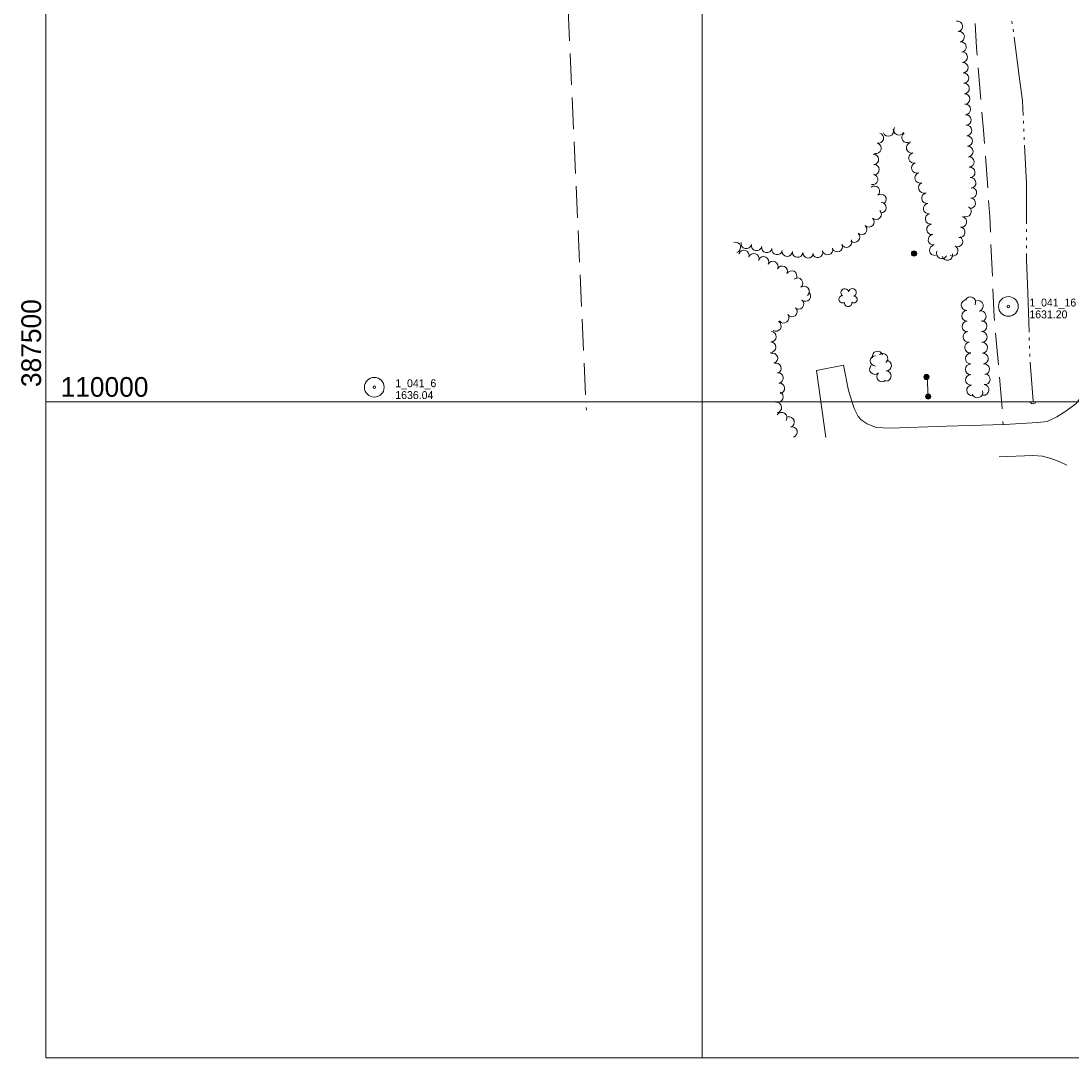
# Model space of a CAD drawing. Header units: feet. Extents: x 387481 to 389851, y 109500 to 111000.
# Tile 1 of 6: x 387481 to 388281, y 109500 to 110290. Entities that reach past the tile are written whole.
import ezdxf

# ---------------------------------------------------------------- set-up
doc = ezdxf.new("R2010")
doc.units = ezdxf.units.FT
doc.header["$MEASUREMENT"] = 0
doc.linetypes.add('DGN Style 3', pattern=[33.766726, 24.11909, -9.647636])
doc.linetypes.add('DGN Style 6', pattern=[45.874509, 0.024119, -9.647636, 16.883363, -9.647636, 0.024119, -9.647636])
for name, color, linetype, lineweight in [('E_DWY', 73, 'DGN Style 3', 0), ('E_LAND_Vegetation', 21, 'Continuous', 0), ('E_MAP_GridLines', 251, 'Continuous', 0), ('E_MAP_Limits', 21, 'DGN Style 3', 0), ('E_MAP_PassPoints', 40, 'Continuous', 0), ('E_MISCPROP', 40, 'Continuous', 0), ('E_MISCPROP_Railing', 40, 'Continuous', 0), ('E_RDWY', 40, 'Continuous', 13), ('E_WTR', 251, 'DGN Style 6', 0)]:
    doc.layers.add(name, color=color, linetype=linetype, lineweight=lineweight)
doc.styles.add('Style-IGR_FONT_0', font='IGR_FONT_0.shx')

# ---------------------------------------------------------------- blocks, each defined once
blk = doc.blocks.new('PP')
at = {"layer": 'E_MAP_PassPoints', "color": 40, "linetype": 'Continuous', "lineweight": 0}
for radius in [7.5, 0.96]:
    blk.add_circle((0, 0), radius, dxfattribs=at)
blk = doc.blocks.new('POLE')
at = {"layer": 'E_MISCPROP', "color": 20, "linetype": 'Continuous', "lineweight": 0}
for centre, radius in [((-0.01, 0.02), 2.02), ((-0.01, 0.03), 1.52), ((0, -0.01), 1.01), ((0, 0), 0.502)]:
    blk.add_circle(centre, radius, dxfattribs=at)
blk = doc.blocks.new('CULVRT_7')
at = {"layer": 'E_MISCPROP_Railing', "color": 40, "linetype": 'Continuous', "lineweight": 0}
blk.add_arc((10, 7.5), 12.5, 216.8795, 323.1191, dxfattribs=at)
blk = doc.blocks.new('TREE')
at = {"layer": 'E_LAND_Vegetation', "color": 93, "linetype": 'Continuous', "lineweight": 0}
for centre, radius, start, end in [((-4.47, 0.2), 2.78, 78.07151, 279.08255), ((-1.47, 4.28), 2.78, 1.3945, 209.16749), ((3.57, 2.42), 2.97, 278.4236, 139.65748), ((-2.01, -4.2), 2.61, 140.77965, 358.71226), ((3.46, -3.43), 2.97, 196.07442, 79.04769)]:
    blk.add_arc(centre, radius, start, end, dxfattribs=at)

msp = doc.modelspace()

# ---------------------------------------------------------------- linework, layer by layer
at = {"layer": 'E_DWY', "color": 51, "linetype": 'DGN Style 3', "lineweight": 0, "flags": 128}
msp.add_lwpolyline([(388171.43, 110623.63), (388172.29, 110613.27), (388176.84, 110556.39), (388188.01, 110463.14), (388198.63, 110364.83), (388204.65, 110320.18), (388207.19, 110301.37), (388208.96, 110269.57), (388214.29, 110206.76), (388219.08, 110141.12), (388222.42, 110064.69), (388228.05, 110001), (388228.91, 109991.26), (388229.21, 109982.6)], dxfattribs=at)
at = {"layer": 'E_LAND_Vegetation', "color": 93, "linetype": 'Continuous', "lineweight": 0}
for centre, radius, start, end in [((388194.44, 110285.99), 4, 279.7237, 99.70838), ((388195.79, 110278.1), 4, 279.7237, 99.70838), ((388197.14, 110270.22), 4, 279.7237, 99.70838), ((388198.08, 110262.52), 4, 273.39068, 93.37536), ((388198.56, 110254.53), 4, 273.39068, 93.37536), ((388199.03, 110246.55), 4, 273.39068, 93.37536), ((388199.5, 110238.56), 4, 273.39068, 93.37536), ((388199.97, 110230.58), 4, 273.39068, 93.37536), ((388200.44, 110222.59), 4, 273.39068, 93.37536), ((388200.92, 110214.61), 4, 273.39068, 93.37536), ((388141.82, 110206.21), 4, 201.79066, 21.77534), ((388149.93, 110207.03), 4, 152.5295, 332.51418), ((388201.39, 110206.62), 4, 273.39068, 93.37536), ((388134.27, 110200.81), 4, 255.99063, 75.97531), ((388156.12, 110201.28), 4, 124.58823, 304.57291), ((388201.86, 110198.64), 4, 273.39068, 93.37536), ((388132.34, 110193.05), 4, 255.99063, 75.97531), ((388159.62, 110193.38), 4, 103.14625, 283.13092), ((388202.44, 110190.6), 4, 275.03356, 95.01824), ((388130.43, 110184.66), 4, 273.13576, 93.12043), ((388161.44, 110185.59), 4, 103.14625, 283.13092), ((388203.14, 110182.63), 4, 275.03356, 95.01824), ((388130.87, 110176.67), 4, 273.13576, 93.12043), ((388163.48, 110178.09), 4, 109.06721, 289.05189), ((388203.84, 110174.66), 4, 275.03356, 95.01824), ((388129.79, 110169.28), 4, 259.54978, 79.53446), ((388166.09, 110170.53), 4, 109.06721, 289.05189), ((388168.7, 110162.97), 4, 109.06721, 289.05189), ((388204.54, 110166.7), 4, 275.03356, 95.01824), ((388131.18, 110160.33), 4, 308.87781, 128.86249), ((388171.21, 110155.04), 4, 99.92833, 279.91301), ((388205.08, 110159.13), 4, 263.9706, 83.95528), ((388136.2, 110154.1), 4, 308.87781, 128.86249), ((388136.21, 110147.85), 4, 266.7221, 86.70678), ((388172.59, 110147.16), 4, 99.92833, 279.91301), ((388204.24, 110151.18), 4, 263.9706, 83.95528), ((388132.5, 110142.83), 4, 226.59042, 46.5751), ((388173.97, 110139.28), 4, 99.92833, 279.91301), ((388200.96, 110144.86), 4, 241.13484, 61.11952), ((388127, 110137.02), 4, 226.59042, 46.5751), ((388175.1, 110131.27), 4, 97.49025, 277.47493), ((388197.52, 110136.96), 4, 260.56273, 80.54741), ((388116, 110125.4), 4, 226.59042, 46.5751), ((388121.5, 110131.21), 4, 226.59042, 46.5751), ((388176.14, 110123.34), 4, 97.49025, 277.47493), ((388196.2, 110129.07), 4, 260.56273, 80.54741), ((388025.23, 110117.57), 4, 287.29197, 107.27664), ((388033.51, 110120.51), 4, 169.16992, 349.1546), ((388041.37, 110119.01), 4, 169.16992, 349.1546), ((388102.8, 110118.15), 4, 205.23202, 25.2167), ((388110.04, 110121.56), 4, 205.23202, 25.2167), ((388177.18, 110115.41), 4, 97.49025, 277.47493), ((388194.56, 110121.99), 4, 242.30627, 62.29095), ((388031.81, 110111.37), 4, 342.0544, 162.03908), ((388039.42, 110108.91), 4, 342.0544, 162.03908), ((388049.22, 110117.5), 4, 169.16992, 349.1546), ((388057.08, 110116), 4, 169.16992, 349.1546), ((388064.73, 110114.65), 4, 175.3544, 355.33908), ((388072.7, 110114), 4, 175.3544, 355.33908), ((388080.67, 110113.35), 4, 175.3544, 355.33908), ((388087.81, 110113.77), 4, 195.39167, 15.37635), ((388095.53, 110115.89), 4, 195.39167, 15.37635), ((388182.46, 110112.98), 4, 154.0693, 334.05398), ((388186.78, 110111.66), 4, 192.7415, 12.72618), ((388190.84, 110114.91), 4, 242.30627, 62.29095), ((388046.73, 110106.56), 4, 333.23129, 153.21597), ((388053.87, 110102.96), 4, 333.23129, 153.21597), ((388061.01, 110099.35), 4, 333.23129, 153.21597), ((388068.15, 110095.75), 4, 333.23129, 153.21597), ((388072.61, 110090.26), 4, 308.61623, 128.60091), ((388077.6, 110084.01), 4, 308.61623, 128.60091), ((388078.61, 110080.5), 4, 229.27014, 49.25482), ((388204.25, 110075.72), 4.09, 332.9294, 152.91408), ((388068.47, 110068.72), 4, 216.95146, 36.93614), ((388073.39, 110074.44), 4, 229.27014, 49.25482), ((388201.47, 110073.63), 4.09, 92.10718, 272.09186), ((388210.05, 110073), 4.09, 285.5154, 105.50008), ((388062.07, 110063.91), 4, 216.95146, 36.93614), ((388201.77, 110065.45), 4.09, 92.10718, 272.09186), ((388212.24, 110065.12), 4.09, 285.5154, 105.50008), ((388056.14, 110057.62), 4, 238.90496, 58.88964), ((388202.06, 110057.28), 4.09, 92.10718, 272.09186), ((388212.75, 110057.51), 4.09, 271.66581, 91.65048), ((388052.44, 110049.55), 4, 267.84156, 87.82624), ((388202.88, 110049.38), 4.09, 98.16817, 278.15284), ((388213, 110049.32), 4.09, 272.07395, 92.05863), ((388052.14, 110041.56), 4, 267.84156, 87.82624), ((388204.04, 110041.29), 4.09, 98.16817, 278.15284), ((388213.3, 110041.15), 4.09, 272.07395, 92.05863), ((388053.51, 110033.02), 4, 289.48614, 109.47082), ((388131.91, 110031.11), 3.92, 90.13911, 270.12378), ((388133.55, 110034.55), 3.92, 15.21664, 195.20132), ((388137.46, 110032.86), 3.92, 307.89373, 127.8784), ((388140.27, 110027.46), 3.92, 267.78643, 87.7711), ((388204.63, 110032.84), 4.09, 89.8171, 269.80178), ((388213.89, 110032.84), 4.09, 276.43915, 96.42383), ((388056.18, 110025.48), 4, 289.48614, 109.47082), ((388131.48, 110024.75), 3.92, 134.0241, 314.00878), ((388139.96, 110019.63), 3.92, 267.78643, 87.7711), ((388204.6, 110024.66), 4.09, 89.8171, 269.80178), ((388214.81, 110024.71), 4.09, 276.43915, 96.42383), ((388057.78, 110018.14), 4, 277.3526, 97.33728), ((388136.93, 110019.12), 3.92, 134.0241, 314.00878), ((388204.76, 110016.73), 4.09, 96.10037, 276.08505), ((388215.27, 110017.07), 4.09, 263.34554, 83.33022), ((388057.8, 110003.7), 4, 246.26423, 66.24891), ((388058.81, 110010.21), 4, 277.3526, 97.33728), ((388205.62, 110008.59), 4.09, 96.10037, 276.08505), ((388209.69, 110006.99), 4.09, 196.65996, 16.64464), ((388214.32, 110008.95), 4.09, 263.34554, 83.33022), ((388056.54, 109995.56), 4, 278.30048, 98.28515), ((388060.52, 109987.83), 4, 326.96517, 146.94985), ((388066.2, 109984.54), 4, 285.84273, 105.82741), ((388068.38, 109976.84), 4, 285.84273, 105.82741)]:
    msp.add_arc(centre, radius, start, end, dxfattribs=at)
at = {"layer": 'E_MAP_GridLines', "color": 161, "linetype": 'Continuous', "lineweight": 0}
for p, q in [((387500, 109500), (387500, 111000)), ((388000, 109500), (388000, 111000)), ((387500, 110000), (389000, 110000)), ((387500, 109500), (389000, 109500))]:
    msp.add_line(p, q, dxfattribs=at)
at = {"layer": 'E_MAP_Limits', "color": 73, "linetype": 'DGN Style 3', "lineweight": 0, "flags": 128}
msp.add_lwpolyline([(387871.65, 110872.55), (387911.71, 109993.54)], dxfattribs=at)
at = {"layer": 'E_MISCPROP', "color": 20, "linetype": 'Continuous', "lineweight": 0, "flags": 128}
msp.add_lwpolyline([(388171.36, 110018.89), (388172.16, 110003.93)], dxfattribs=at)
at = {"layer": 'E_RDWY', "color": 21, "linetype": 'Continuous', "lineweight": 13, "flags": 128}
for points in [[(388298.24, 110040.06), (388297.48, 110025.28), (388295.04, 110014.36), (388291.04, 110006.68), (388284.83, 109998.5), (388277.01, 109992.8), (388270.17, 109988.38), (388262.8, 109984.96), (388255.61, 109984.15), (388230.23, 109982.63), (388186.21, 109981.34), (388143.3, 109979.85), (388132.64, 109980.46), (388125.7, 109983.04), (388121.09, 109986.16), (388118.71, 109988.83), (388115.7, 109994.71), (388111.42, 110008.6), (388107.75, 110027.94), (388087.14, 110023.86), (388094.13, 109972.74)], [(388226.19, 109958.02), (388251.85, 109959.05), (388259.35, 109958.43), (388264.76, 109956.99), (388267.78, 109955.99), (388272.53, 109954.2), (388277.85, 109951.76)]]:
    msp.add_lwpolyline(points, dxfattribs=at)
at = {"layer": 'E_WTR', "color": 161, "linetype": 'Continuous', "lineweight": 0, "flags": 128}
for points in [[(388236, 110289.91), (388236.27, 110287.86)], [(388236.8, 110283.76), (388237.07, 110281.71)], [(388237.6, 110277.61), (388241.48, 110247.9)], [(388241.48, 110247.9), (388243.91, 110229.3), (388244.47, 110218.11)], [(388244.68, 110213.99), (388244.78, 110211.92)], [(388244.99, 110207.79), (388245.09, 110205.73)], [(388245.3, 110201.6), (388245.41, 110199.54)], [(388245.61, 110195.41), (388247.09, 110166.12), (388247.09, 110165.5)], [(388247.09, 110165.5), (388247.13, 110135.54)], [(388247.14, 110131.4), (388247.14, 110129.34)], [(388247.15, 110125.21), (388247.15, 110123.14)], [(388247.16, 110119.01), (388247.16, 110116.94)], [(388247.16, 110112.81), (388247.17, 110107.98), (388248, 110082.87)], [(388248, 110082.87), (388248.99, 110052.93)], [(388249.12, 110048.8), (388249.19, 110046.74)], [(388249.33, 110042.61), (388249.4, 110040.54)], [(388249.53, 110036.42), (388249.6, 110034.35)], [(388249.83, 110030.23), (388252.04, 110000.34)]]:
    msp.add_lwpolyline(points, dxfattribs=at)

# ---------------------------------------------------------------- block references
at = {"layer": 'E_LAND_Vegetation', "color": 93, "linetype": 'Continuous', "lineweight": 0, "xscale": 0.9999978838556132, "yscale": 0.9999978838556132, "zscale": 0.9999978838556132, "rotation": 92.67809927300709}
msp.add_blockref('TREE', (388111.2, 110079.67), dxfattribs=at)
at = {"layer": 'E_MAP_PassPoints', "color": 40, "linetype": 'Continuous', "lineweight": 0}
for p in [(388233.26, 110072.53), (387750.16, 110011.04)]:
    msp.add_blockref('PP', p, dxfattribs=at)
at = {"layer": 'E_MISCPROP', "color": 20, "linetype": 'Continuous', "lineweight": 0, "xscale": 0.9999978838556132, "yscale": 0.9999978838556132, "zscale": 0.9999978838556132, "rotation": 92.67809927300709}
for p in [(388161.39, 110112.88), (388170.86, 110018.88), (388172.16, 110003.93)]:
    msp.add_blockref('POLE', p, dxfattribs=at)
at = {"layer": 'E_MISCPROP_Railing', "color": 40, "linetype": 'Continuous', "lineweight": 0, "xscale": 0.2218927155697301, "yscale": 0.2218927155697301, "zscale": 0.2218927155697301, "rotation": 1.174831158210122}
msp.add_blockref('CULVRT_7', (388249.81, 109999.52), dxfattribs=at)

# ---------------------------------------------------------------- texts
at = {"layer": 'E_MAP_GridLines', "color": 161, "linetype": 'Continuous', "lineweight": 0, "style": 'Style-IGR_FONT_0'}
msp.add_text('  387500  ', height=15, rotation=90, dxfattribs=at).set_placement((387496.25, 110000))
msp.add_text('  110000  ', height=15, dxfattribs=at).set_placement((387500, 110003.75))
at = {"layer": 'E_MAP_PassPoints', "color": 40, "linetype": 'Continuous', "lineweight": 0, "style": 'Style-IGR_FONT_0'}
for s, p in [('1_041_16', (388249.26, 110072.53)), ('1631.20', (388249.26, 110063.53)), ('1_041_6', (387766.16, 110011.04)), ('1636.04', (387766.16, 110002.04))]:
    msp.add_text(s, height=6, dxfattribs=at).set_placement(p)

doc.saveas('drawing.dxf')
